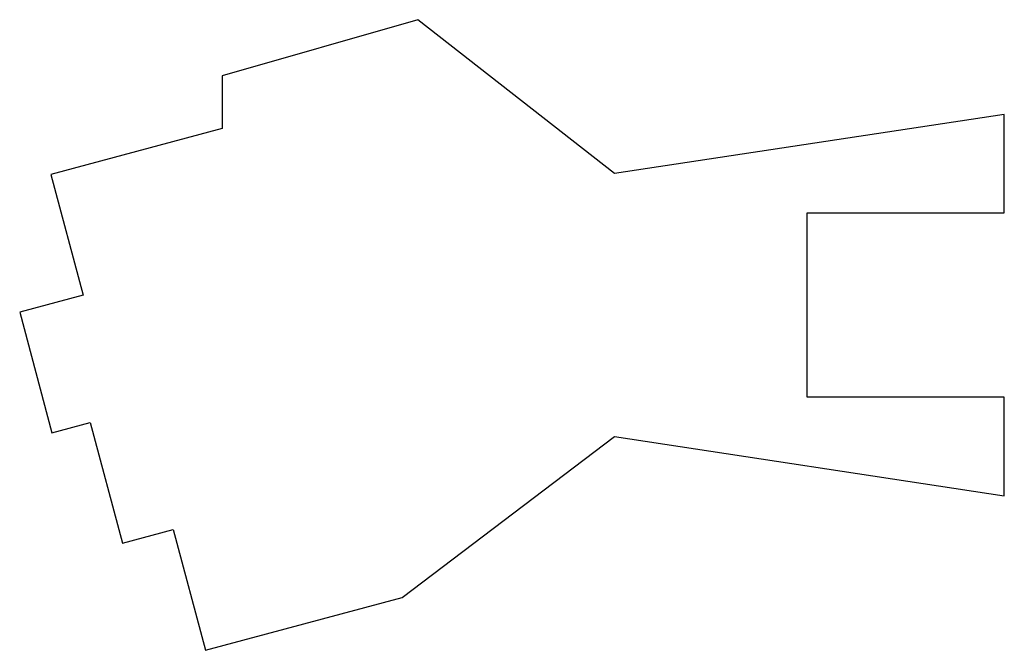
# Model space of a CAD drawing. Extents: x -31.1 to -16.1, y -33.5 to -23.9.
import ezdxf

# ---------------------------------------------------------------- set-up
doc = ezdxf.new("R2010")
doc.units = 0
doc.layers.add('Shape2DView008', color=7, linetype='CONTINUOUS')

msp = doc.modelspace()

# ---------------------------------------------------------------- linework, layer by layer
at = {"layer": 'Shape2DView008'}
for p, q in [((-24.998, -23.8901), (-27.9779, -24.7446)), ((-22.0036, -26.2296), (-24.998, -23.8901)), ((-27.9779, -24.7446), (-27.9779, -25.5446)), ((-16.0715, -25.3296), (-22.0036, -26.2296)), ((-16.0715, -26.8296), (-16.0715, -25.3296)), ((-27.9779, -25.5446), (-30.5859, -26.2434)), ((-30.5859, -26.2434), (-30.0942, -28.0787)), ((-19.0715, -29.6296), (-19.0715, -26.8296)), ((-19.0715, -26.8296), (-16.0715, -26.8296)), ((-30.0942, -28.0787), (-31.0601, -28.3375)), ((-31.0601, -28.3375), (-30.5683, -30.1727)), ((-16.0715, -29.6296), (-19.0715, -29.6296)), ((-16.0715, -31.1296), (-16.0715, -29.6296)), ((-30.5683, -30.1727), (-29.9888, -30.0174)), ((-29.9888, -30.0174), (-29.497, -31.8527)), ((-25.2382, -32.6786), (-22.0036, -30.2296)), ((-22.0036, -30.2296), (-16.0715, -31.1296)), ((-29.497, -31.8527), (-28.7243, -31.6457)), ((-28.7243, -31.6457), (-28.2325, -33.4809)), ((-28.2325, -33.4809), (-25.2382, -32.6786))]:
    msp.add_line(p, q, dxfattribs=at)

doc.saveas('drawing.dxf')
